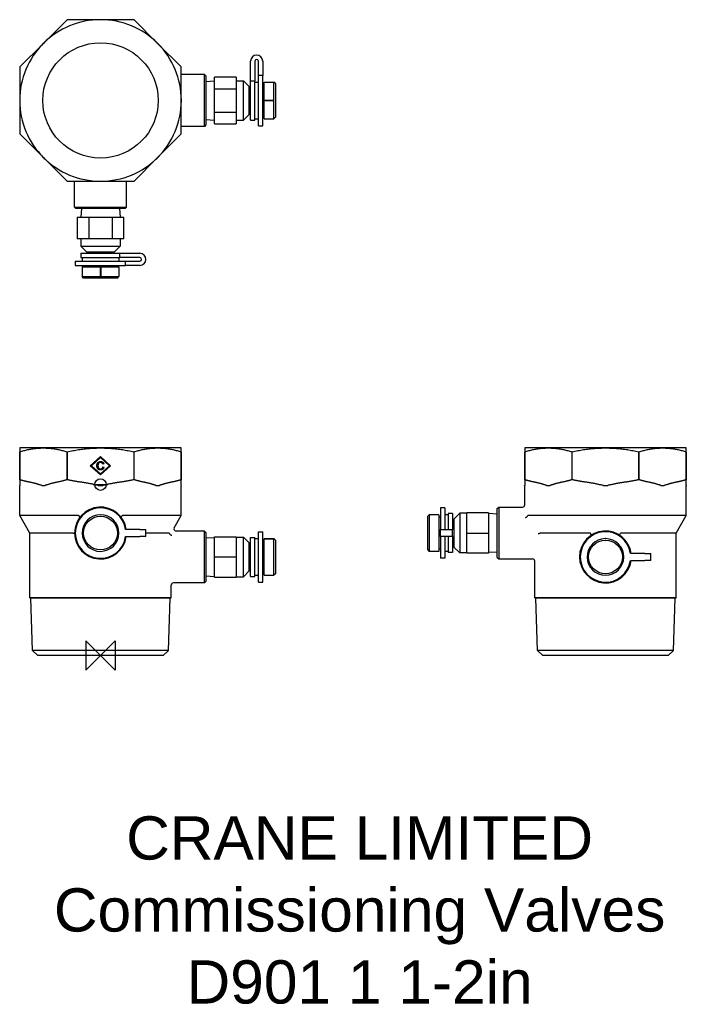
# Model space of a CAD drawing. Header units: millimetres. Extents: x 266 to 497, y -42 to 300.
import ezdxf
from ezdxf.enums import TextEntityAlignment as Align

# ---------------------------------------------------------------- set-up
doc = ezdxf.new("R2010")
doc.units = ezdxf.units.MM
for name, color, linetype in [('Detail', 2, 'Continuous'), ('ORIGIN', 6, 'Continuous'), ('TEXT', 7, 'Continuous')]:
    doc.layers.add(name, color=color, linetype=linetype)
doc.styles.add('fastrack', font='ARIAL.TTF')

msp = doc.modelspace()

# ---------------------------------------------------------------- linework, layer by layer
at = {"layer": 'Detail'}
for p, q in [((282.19, 299.48), (274, 291.29)), ((293.8, 299.5), (282.22, 299.5)), ((305.38, 299.5), (293.8, 299.5)), ((313.6, 291.29), (305.41, 299.48)), ((274, 291.29), (265.82, 283.11)), ((321.79, 283.11), (313.6, 291.29)), ((345.8, 278.18), (345.8, 285.12)), ((347.3, 285.12), (347.3, 278.18)), ((348.5, 280.16), (348.5, 285.12)), ((350, 285.12), (350, 280.16)), ((265.8, 283.07), (265.8, 271.5)), ((321.8, 271.5), (321.8, 283.07)), ((329.8, 280.5), (321.8, 280.5)), ((329.8, 262.5), (329.8, 280.5)), ((330.3, 280), (329.8, 280.5)), ((330.3, 280), (330.3, 263)), ((350, 280.16), (348.5, 280.16)), ((348.5, 262.75), (348.5, 280.16)), ((350, 262.75), (350, 280.16)), ((330.3, 278.09), (333.3, 278.28)), ((340.8, 279.58), (333.3, 279.58)), ((333.3, 275.54), (333.3, 279.58)), ((340.8, 279.58), (340.8, 275.54)), ((340.8, 278.35), (343.3, 278.35)), ((343.3, 264.65), (343.3, 278.35)), ((345.3, 276.35), (343.3, 278.35)), ((347.3, 278.18), (345.8, 278.18)), ((345.8, 264.7), (345.8, 278.18)), ((347.3, 264.7), (347.3, 278.18)), ((347.3, 277.85), (348.5, 277.85)), ((350, 277), (350.5, 277)), ((350.5, 271.54), (350.5, 277.85)), ((350.5, 277.85), (353.9, 277.85)), ((353.9, 271.54), (353.9, 277.85)), ((354.4, 277.35), (353.9, 277.85)), ((354.4, 277.35), (354.4, 265.65)), ((333.3, 275.54), (340.8, 275.54)), ((333.3, 267.45), (333.3, 275.54)), ((340.8, 275.54), (340.8, 267.45)), ((345.3, 266.65), (345.3, 276.35)), ((345.3, 275.2), (345.8, 275.2)), ((265.8, 271.5), (265.8, 259.92)), ((321.8, 259.92), (321.8, 271.5)), ((350.5, 271.54), (353.9, 271.54)), ((350.5, 271.44), (350.5, 271.54)), ((350.5, 265.15), (350.5, 271.44)), ((353.9, 271.44), (350.5, 271.44)), ((353.9, 265.15), (353.9, 271.44)), ((333.3, 267.45), (340.8, 267.45)), ((333.3, 263.41), (333.3, 267.45)), ((340.8, 267.45), (340.8, 263.41)), ((345.3, 266.65), (343.3, 264.65)), ((345.3, 267.8), (345.8, 267.8)), ((330.3, 263), (329.8, 262.5)), ((330.3, 264.9), (333.3, 264.71)), ((333.3, 263.41), (340.8, 263.41)), ((340.8, 264.65), (343.3, 264.65)), ((345.8, 264.7), (347.3, 264.7)), ((347.3, 265.15), (348.5, 265.15)), ((350, 266), (350.5, 266)), ((350.5, 265.15), (353.9, 265.15)), ((354.4, 265.65), (353.9, 265.15)), ((265.82, 259.88), (274, 251.7)), ((313.6, 251.7), (321.79, 259.88)), ((329.8, 262.5), (321.8, 262.5)), ((348.5, 262.75), (350, 262.75)), ((274, 251.7), (282.19, 243.51)), ((305.41, 243.51), (313.6, 251.7)), ((282.22, 243.5), (293.8, 243.5)), ((284.8, 234.5), (284.8, 243.5)), ((293.8, 243.5), (305.38, 243.5)), ((302.8, 234.5), (302.8, 243.5)), ((284.8, 234.5), (302.8, 234.5)), ((285.3, 234), (284.8, 234.5)), ((302.3, 234), (285.3, 234)), ((287.21, 234), (287.02, 231)), ((300.4, 234), (300.58, 231)), ((302.3, 234), (302.8, 234.5)), ((285.72, 231), (285.72, 223.5)), ((285.72, 231), (289.76, 231)), ((289.76, 231), (289.76, 223.5)), ((289.76, 231), (297.84, 231)), ((297.84, 231), (297.84, 223.5)), ((297.84, 231), (301.89, 231)), ((301.89, 223.5), (301.89, 231)), ((289.76, 223.5), (285.72, 223.5)), ((286.95, 223.5), (286.95, 221)), ((297.84, 223.5), (289.76, 223.5)), ((301.89, 223.5), (297.84, 223.5)), ((300.65, 223.5), (300.65, 221)), ((286.95, 221), (300.65, 221)), ((288.95, 219), (286.95, 221)), ((288.95, 219), (298.65, 219)), ((290.1, 219), (290.1, 218.5)), ((297.5, 219), (297.5, 218.5)), ((298.65, 219), (300.65, 221)), ((285.05, 215.8), (302.46, 215.8)), ((285.05, 215.8), (285.05, 214.3)), ((287, 218.5), (300.49, 218.5)), ((287, 218.5), (287, 217)), ((287, 217), (300.49, 217)), ((287.45, 217), (287.45, 215.8)), ((300.15, 217), (300.15, 215.8)), ((300.49, 218.5), (307.43, 218.5)), ((300.49, 217), (300.49, 218.5)), ((307.43, 217), (300.49, 217)), ((302.46, 214.3), (302.46, 215.8)), ((302.46, 215.8), (307.43, 215.8)), ((285.05, 214.3), (302.46, 214.3)), ((287.45, 213.8), (293.75, 213.8)), ((287.45, 213.8), (287.45, 210.4)), ((288.3, 214.3), (288.3, 213.8)), ((293.75, 213.8), (293.85, 213.8)), ((293.75, 210.4), (293.75, 213.8)), ((293.85, 213.8), (300.15, 213.8)), ((293.85, 213.8), (293.85, 210.4)), ((299.3, 214.3), (299.3, 213.8)), ((300.15, 213.8), (300.15, 210.4)), ((307.43, 214.3), (302.46, 214.3)), ((287.45, 210.4), (293.75, 210.4)), ((287.95, 209.9), (287.45, 210.4)), ((299.65, 209.9), (287.95, 209.9)), ((293.85, 210.4), (300.15, 210.4)), ((299.65, 209.9), (300.15, 210.4)), ((265.8, 151), (265.8, 149.67)), ((274, 151), (265.8, 151)), ((293.8, 151), (274, 151)), ((313.6, 151), (293.8, 151)), ((321.8, 151), (313.6, 151)), ((321.8, 149.67), (321.8, 151)), ((440.8, 151), (440.8, 149.67)), ((449, 151), (440.8, 151)), ((468.8, 151), (449, 151)), ((488.6, 151), (468.8, 151)), ((496.8, 151), (488.6, 151)), ((496.8, 149.67), (496.8, 151)), ((265.8, 149.67), (265.8, 140)), ((265.82, 149.67), (265.8, 149.67)), ((265.82, 140), (265.82, 149.67)), ((282.19, 149.67), (282.19, 140)), ((282.22, 149.67), (282.19, 149.67)), ((282.22, 140), (282.22, 149.67)), ((290.25, 144.83), (293.74, 147.98)), ((293.74, 147.64), (290.62, 144.83)), ((293.74, 147.98), (297.24, 144.83)), ((296.87, 144.83), (293.74, 147.64)), ((305.38, 149.67), (305.38, 140)), ((305.41, 149.67), (305.38, 149.67)), ((305.41, 140), (305.41, 149.67)), ((321.79, 149.67), (321.79, 140)), ((321.8, 149.67), (321.79, 149.67)), ((321.8, 140), (321.8, 149.67)), ((440.8, 149.67), (440.8, 140)), ((440.82, 149.67), (440.8, 149.67)), ((440.82, 140), (440.82, 149.67)), ((457.19, 149.67), (457.19, 140)), ((457.22, 149.67), (457.19, 149.67)), ((457.22, 140), (457.22, 149.67)), ((480.38, 149.67), (480.38, 140)), ((480.41, 149.67), (480.38, 149.67)), ((480.41, 140), (480.41, 149.67)), ((496.79, 149.67), (496.79, 140)), ((496.8, 149.67), (496.79, 149.67)), ((496.8, 140), (496.8, 149.67)), ((293.74, 141.68), (290.25, 144.83)), ((290.62, 144.83), (293.74, 142.02)), ((293.74, 142.02), (296.87, 144.83)), ((297.24, 144.83), (293.74, 141.68)), ((294.96, 145.47), (294.59, 145.38)), ((294.63, 144.41), (295.01, 144.32)), ((265.8, 140), (265.8, 139.1)), ((265.82, 140), (265.8, 140)), ((282.22, 140), (282.19, 140)), ((305.41, 140), (305.38, 140)), ((321.8, 140), (321.79, 140)), ((321.8, 139.1), (321.8, 140)), ((440.8, 140), (440.8, 139.1)), ((440.82, 140), (440.8, 140)), ((457.22, 140), (457.19, 140)), ((480.41, 140), (480.38, 140)), ((496.8, 140), (496.79, 140)), ((496.8, 139.1), (496.8, 140)), ((265.79, 138), (265.8, 138)), ((265.8, 139.1), (265.8, 138)), ((265.8, 127.56), (265.8, 137.8)), ((273.41, 138), (274.6, 138)), ((292.96, 138), (294.64, 138)), ((313.01, 138), (314.19, 138)), ((321.8, 138), (321.8, 139.1)), ((321.8, 138), (321.81, 138)), ((321.8, 127.56), (321.8, 137.8)), ((440.79, 138), (440.8, 138)), ((440.8, 139.1), (440.8, 138)), ((440.8, 131.25), (440.8, 137.8)), ((448.41, 138), (449.6, 138)), ((467.96, 138), (469.64, 138)), ((488.01, 138), (489.19, 138)), ((496.8, 138), (496.8, 139.1)), ((496.8, 138), (496.81, 138)), ((496.8, 127.56), (496.8, 137.8)), ((411.6, 130.25), (411.6, 122.75)), ((413.1, 130.25), (411.6, 130.25)), ((413.1, 130.25), (413.1, 122.75)), ((431.3, 130), (431.8, 130.5)), ((431.3, 113), (431.3, 130)), ((431.8, 130.5), (431.8, 112.5)), ((431.8, 130.5), (440.05, 130.5)), ((286.06, 127.56), (265.8, 127.56)), ((269.3, 121.49), (265.8, 127.56)), ((321.8, 127.56), (301.54, 127.56)), ((319.36, 123.32), (321.8, 127.56)), ((407.2, 127.35), (407.65, 127.8)), ((407.2, 115.65), (407.2, 127.35)), ((411.1, 127.84), (407.7, 127.84)), ((407.7, 127.84), (407.7, 115.15)), ((411.1, 127.84), (411.1, 115.15)), ((411.6, 127), (411.1, 127)), ((414.3, 127.85), (413.1, 127.85)), ((414.3, 128.3), (414.3, 122.75)), ((415.8, 128.3), (414.3, 128.3)), ((415.8, 128.3), (415.8, 122.75)), ((416.3, 126.35), (418.3, 128.35)), ((416.3, 126.35), (416.3, 116.65)), ((418.3, 128.35), (418.3, 114.65)), ((420.8, 128.35), (418.3, 128.35)), ((428.3, 128.5), (420.8, 128.5)), ((420.8, 121.49), (420.8, 128.5)), ((428.3, 128.5), (428.3, 121.49)), ((431.3, 128.09), (428.3, 128.28)), ((496.8, 127.56), (441.89, 127.56)), ((493.3, 121.49), (496.8, 127.56)), ((416.3, 125.2), (415.8, 125.2)), ((284.31, 121.49), (269.3, 121.49)), ((269.3, 99.07), (269.3, 121.49)), ((307.43, 122.75), (302.46, 122.75)), ((302.46, 120.25), (307.43, 120.25)), ((307.43, 122.75), (309.53, 122.75)), ((309.53, 120.25), (307.43, 120.25)), ((309.53, 120.25), (309.53, 122.75)), ((317.67, 121.49), (309.53, 121.49)), ((329.8, 122.2), (320.01, 122.2)), ((329.8, 104.2), (329.8, 122.2)), ((330.3, 121.7), (329.8, 122.2)), ((330.3, 121.7), (330.3, 104.7)), ((330.3, 119.79), (333.3, 119.98)), ((333.3, 120.2), (340.8, 120.2)), ((333.3, 113.2), (333.3, 120.2)), ((340.8, 120.2), (340.8, 113.2)), ((340.8, 120.05), (343.3, 120.05)), ((343.3, 106.35), (343.3, 120.05)), ((345.3, 118.05), (343.3, 120.05)), ((345.8, 106.4), (345.8, 120)), ((345.8, 120), (347.3, 120)), ((347.3, 106.4), (347.3, 120)), ((347.3, 119.55), (348.5, 119.55)), ((348.5, 104.45), (348.5, 121.95)), ((348.5, 121.95), (350, 121.95)), ((350, 104.45), (350, 121.95)), ((350.5, 106.85), (350.5, 119.54)), ((350.5, 119.54), (353.9, 119.54)), ((350.5, 119.54), (350.5, 119.54)), ((353.9, 119.54), (350.5, 119.54)), ((353.9, 106.85), (353.9, 119.54)), ((411.6, 120.25), (411.6, 122.75)), ((411.6, 122.75), (415.8, 122.75)), ((411.6, 120.25), (411.6, 112.75)), ((415.8, 120.25), (411.6, 120.25)), ((413.1, 120.25), (413.1, 112.75)), ((414.3, 120.25), (414.3, 114.7)), ((415.8, 120.25), (415.8, 122.75)), ((415.8, 120.25), (415.8, 114.7)), ((420.8, 114.5), (420.8, 121.49)), ((420.8, 121.49), (428.3, 121.49)), ((428.3, 121.49), (428.3, 114.5)), ((463.27, 121.49), (446.22, 121.49)), ((493.3, 121.49), (474.34, 121.49)), ((493.3, 99.07), (493.3, 121.49)), ((345.3, 108.35), (345.3, 118.05)), ((345.3, 116.9), (345.8, 116.9)), ((350, 118.7), (350.5, 118.7)), ((354.4, 119.05), (353.95, 119.5)), ((354.4, 119.05), (354.4, 107.35)), ((416.3, 117.8), (415.8, 117.8)), ((416.3, 116.65), (418.3, 114.65)), ((333.3, 113.2), (340.8, 113.2)), ((333.3, 106.2), (333.3, 113.2)), ((340.8, 113.2), (340.8, 106.2)), ((407.2, 115.65), (407.7, 115.15)), ((411.1, 115.15), (407.7, 115.15)), ((411.6, 116), (411.1, 116)), ((413.1, 112.75), (411.6, 112.75)), ((414.3, 115.15), (413.1, 115.15)), ((415.8, 114.7), (414.3, 114.7)), ((420.8, 114.65), (418.3, 114.65)), ((428.3, 114.5), (420.8, 114.5)), ((431.3, 114.9), (428.3, 114.71)), ((431.3, 113), (431.8, 112.5)), ((482.43, 114.45), (477.46, 114.45)), ((482.43, 114.45), (484.53, 114.45)), ((484.53, 111.95), (484.53, 114.45)), ((345.3, 109.5), (345.8, 109.5)), ((431.8, 112.5), (443.55, 112.5)), ((444.3, 99.07), (444.3, 111.75)), ((477.46, 111.95), (482.43, 111.95)), ((484.53, 111.95), (482.43, 111.95)), ((330.3, 106.6), (333.3, 106.41)), ((333.3, 106.2), (340.8, 106.2)), ((340.8, 106.35), (343.3, 106.35)), ((345.3, 108.35), (343.3, 106.35)), ((345.8, 106.4), (347.3, 106.4)), ((347.3, 106.85), (348.5, 106.85)), ((350, 107.7), (350.5, 107.7)), ((350.5, 106.85), (353.9, 106.85)), ((354.4, 107.35), (353.9, 106.85)), ((318.3, 99.07), (318.3, 103.45)), ((329.8, 104.2), (319.05, 104.2)), ((330.3, 104.7), (329.8, 104.2)), ((348.5, 104.45), (350, 104.45)), ((318.3, 99.07), (269.3, 99.07)), ((269.68, 98.88), (269.3, 99.07)), ((317.93, 98.88), (318.3, 99.07)), ((493.3, 99.07), (444.3, 99.07)), ((444.68, 98.88), (444.3, 99.07)), ((492.93, 98.88), (493.3, 99.07)), ((317.93, 98.88), (269.68, 98.88)), ((270.24, 80.8), (269.68, 98.88)), ((317.36, 80.8), (317.93, 98.88)), ((492.93, 98.88), (444.68, 98.88)), ((445.24, 80.8), (444.68, 98.88)), ((492.36, 80.8), (492.93, 98.88)), ((317.36, 80.8), (270.24, 80.8)), ((272.04, 79), (270.24, 80.8)), ((315.56, 79), (272.04, 79)), ((315.56, 79), (317.36, 80.8)), ((492.36, 80.8), (445.24, 80.8)), ((447.04, 79), (445.24, 80.8)), ((490.56, 79), (447.04, 79)), ((490.56, 79), (492.36, 80.8))]:
    msp.add_line(p, q, dxfattribs=at)
at = {"layer": 'Detail', "flags": 128}
for points in [[(353.9, 271.54), (353.91, 271.54), (353.91, 271.54), (353.92, 271.54), (353.92, 271.53), (353.93, 271.53), (353.93, 271.53), (353.94, 271.52), (353.94, 271.52), (353.95, 271.51), (353.95, 271.5), (353.95, 271.5), (353.95, 271.49), (353.95, 271.48), (353.95, 271.47), (353.95, 271.47), (353.94, 271.46), (353.94, 271.45), (353.93, 271.45), (353.93, 271.45), (353.92, 271.44), (353.92, 271.44), (353.91, 271.44), (353.91, 271.44), (353.9, 271.44)], [(293.85, 210.4), (293.84, 210.39), (293.84, 210.38), (293.84, 210.38), (293.84, 210.37), (293.84, 210.37), (293.83, 210.36), (293.83, 210.36), (293.82, 210.35), (293.82, 210.35), (293.81, 210.35), (293.8, 210.35), (293.8, 210.35), (293.79, 210.35), (293.78, 210.35), (293.77, 210.35), (293.77, 210.35), (293.76, 210.36), (293.76, 210.36), (293.75, 210.37), (293.75, 210.37), (293.75, 210.38), (293.75, 210.38), (293.75, 210.39), (293.75, 210.4)], [(265.82, 149.67), (266.18, 149.78), (266.53, 149.88), (266.89, 149.98), (267.24, 150.08), (267.59, 150.17), (267.94, 150.25), (268.29, 150.33), (268.63, 150.41), (268.97, 150.48), (269.31, 150.55), (269.65, 150.61), (269.99, 150.67), (270.33, 150.72), (270.66, 150.77), (271, 150.81), (271.33, 150.85), (271.67, 150.88), (272, 150.91), (272.34, 150.94), (272.67, 150.96), (273, 150.97), (273.34, 150.99), (273.67, 150.99), (274, 151)], [(274, 151), (274.34, 150.99), (274.67, 150.99), (275, 150.97), (275.34, 150.96), (275.67, 150.94), (276, 150.91), (276.34, 150.88), (276.67, 150.85), (277.01, 150.81), (277.34, 150.77), (277.68, 150.72), (278.02, 150.67), (278.35, 150.61), (278.69, 150.55), (279.03, 150.48), (279.38, 150.41), (279.72, 150.33), (280.07, 150.25), (280.42, 150.17), (280.77, 150.08), (281.12, 149.98), (281.47, 149.88), (281.83, 149.78), (282.19, 149.67)], [(282.22, 149.67), (282.73, 149.78), (283.24, 149.88), (283.74, 149.98), (284.24, 150.08), (284.73, 150.17), (285.23, 150.25), (285.72, 150.33), (286.2, 150.41), (286.69, 150.48), (287.17, 150.55), (287.65, 150.61), (288.13, 150.67), (288.6, 150.72), (289.08, 150.77), (289.55, 150.81), (290.03, 150.85), (290.5, 150.88), (290.97, 150.91), (291.44, 150.94), (291.91, 150.96), (292.39, 150.97), (292.86, 150.99), (293.33, 150.99), (293.8, 151)], [(293.8, 151), (294.27, 150.99), (294.75, 150.99), (295.22, 150.97), (295.69, 150.96), (296.16, 150.94), (296.63, 150.91), (297.1, 150.88), (297.58, 150.85), (298.05, 150.81), (298.52, 150.77), (299, 150.72), (299.48, 150.67), (299.96, 150.61), (300.44, 150.55), (300.92, 150.48), (301.4, 150.41), (301.89, 150.33), (302.38, 150.25), (302.87, 150.17), (303.37, 150.08), (303.86, 149.98), (304.37, 149.88), (304.87, 149.78), (305.38, 149.67)], [(305.41, 149.67), (305.77, 149.78), (306.13, 149.88), (306.49, 149.98), (306.84, 150.08), (307.19, 150.17), (307.54, 150.25), (307.88, 150.33), (308.23, 150.41), (308.57, 150.48), (308.91, 150.55), (309.25, 150.61), (309.59, 150.67), (309.93, 150.72), (310.26, 150.77), (310.6, 150.81), (310.93, 150.85), (311.27, 150.88), (311.6, 150.91), (311.93, 150.94), (312.27, 150.96), (312.6, 150.97), (312.93, 150.99), (313.27, 150.99), (313.6, 151)], [(313.6, 151), (313.94, 150.99), (314.27, 150.99), (314.6, 150.97), (314.94, 150.96), (315.27, 150.94), (315.6, 150.91), (315.94, 150.88), (316.27, 150.85), (316.6, 150.81), (316.94, 150.77), (317.28, 150.72), (317.61, 150.67), (317.95, 150.61), (318.29, 150.55), (318.63, 150.48), (318.98, 150.41), (319.32, 150.33), (319.67, 150.25), (320.01, 150.17), (320.36, 150.08), (320.72, 149.98), (321.07, 149.88), (321.43, 149.78), (321.79, 149.67)], [(440.82, 149.67), (441.18, 149.78), (441.53, 149.88), (441.89, 149.98), (442.24, 150.08), (442.59, 150.17), (442.94, 150.25), (443.29, 150.33), (443.63, 150.41), (443.97, 150.48), (444.31, 150.55), (444.65, 150.61), (444.99, 150.67), (445.33, 150.72), (445.66, 150.77), (446, 150.81), (446.33, 150.85), (446.67, 150.88), (447, 150.91), (447.34, 150.94), (447.67, 150.96), (448, 150.97), (448.34, 150.99), (448.67, 150.99), (449, 151)], [(449, 151), (449.34, 150.99), (449.67, 150.99), (450, 150.97), (450.34, 150.96), (450.67, 150.94), (451, 150.91), (451.34, 150.88), (451.67, 150.85), (452.01, 150.81), (452.34, 150.77), (452.68, 150.72), (453.02, 150.67), (453.35, 150.61), (453.69, 150.55), (454.03, 150.48), (454.38, 150.41), (454.72, 150.33), (455.07, 150.25), (455.42, 150.17), (455.77, 150.08), (456.12, 149.98), (456.47, 149.88), (456.83, 149.78), (457.19, 149.67)], [(457.22, 149.67), (457.73, 149.78), (458.24, 149.88), (458.74, 149.98), (459.24, 150.08), (459.73, 150.17), (460.23, 150.25), (460.72, 150.33), (461.2, 150.41), (461.69, 150.48), (462.17, 150.55), (462.65, 150.61), (463.13, 150.67), (463.6, 150.72), (464.08, 150.77), (464.55, 150.81), (465.03, 150.85), (465.5, 150.88), (465.97, 150.91), (466.44, 150.94), (466.91, 150.96), (467.39, 150.97), (467.86, 150.99), (468.33, 150.99), (468.8, 151)], [(468.8, 151), (469.27, 150.99), (469.75, 150.99), (470.22, 150.97), (470.69, 150.96), (471.16, 150.94), (471.63, 150.91), (472.1, 150.88), (472.58, 150.85), (473.05, 150.81), (473.52, 150.77), (474, 150.72), (474.48, 150.67), (474.96, 150.61), (475.44, 150.55), (475.92, 150.48), (476.4, 150.41), (476.89, 150.33), (477.38, 150.25), (477.87, 150.17), (478.37, 150.08), (478.86, 149.98), (479.37, 149.88), (479.87, 149.78), (480.38, 149.67)], [(480.41, 149.67), (480.77, 149.78), (481.13, 149.88), (481.49, 149.98), (481.84, 150.08), (482.19, 150.17), (482.54, 150.25), (482.88, 150.33), (483.23, 150.41), (483.57, 150.48), (483.91, 150.55), (484.25, 150.61), (484.59, 150.67), (484.93, 150.72), (485.26, 150.77), (485.6, 150.81), (485.93, 150.85), (486.27, 150.88), (486.6, 150.91), (486.93, 150.94), (487.27, 150.96), (487.6, 150.97), (487.93, 150.99), (488.27, 150.99), (488.6, 151)], [(488.6, 151), (488.94, 150.99), (489.27, 150.99), (489.6, 150.97), (489.94, 150.96), (490.27, 150.94), (490.6, 150.91), (490.94, 150.88), (491.27, 150.85), (491.6, 150.81), (491.94, 150.77), (492.28, 150.72), (492.61, 150.67), (492.95, 150.61), (493.29, 150.55), (493.63, 150.48), (493.98, 150.41), (494.32, 150.33), (494.67, 150.25), (495.01, 150.17), (495.36, 150.08), (495.72, 149.98), (496.07, 149.88), (496.43, 149.78), (496.79, 149.67)], [(292.52, 144.85), (292.52, 144.96), (292.53, 145.06), (292.54, 145.17), (292.56, 145.26), (292.59, 145.36), (292.61, 145.45), (292.65, 145.54), (292.69, 145.62), (292.73, 145.7), (292.78, 145.77), (292.83, 145.84), (292.89, 145.91), (292.95, 145.97), (293.02, 146.02), (293.09, 146.07), (293.17, 146.12), (293.24, 146.16), (293.32, 146.19), (293.41, 146.22), (293.49, 146.24), (293.58, 146.26), (293.67, 146.28), (293.76, 146.28), (293.85, 146.29)], [(293.84, 143.38), (293.73, 143.38), (293.63, 143.39), (293.53, 143.4), (293.43, 143.42), (293.34, 143.45), (293.26, 143.48), (293.18, 143.52), (293.1, 143.56), (293.03, 143.61), (292.97, 143.67), (292.91, 143.72), (292.85, 143.79), (292.8, 143.86), (292.75, 143.93), (292.71, 144.01), (292.67, 144.1), (292.63, 144.19), (292.6, 144.28), (292.58, 144.37), (292.56, 144.46), (292.54, 144.56), (292.53, 144.65), (292.52, 144.75), (292.52, 144.85)], [(293.84, 145.97), (293.76, 145.96), (293.69, 145.96), (293.61, 145.94), (293.54, 145.93), (293.48, 145.91), (293.41, 145.88), (293.35, 145.85), (293.3, 145.81), (293.25, 145.77), (293.2, 145.73), (293.15, 145.68), (293.11, 145.63), (293.08, 145.58), (293.04, 145.52), (293.02, 145.46), (292.99, 145.39), (292.97, 145.33), (292.95, 145.26), (292.94, 145.2), (292.93, 145.13), (292.92, 145.06), (292.91, 144.99), (292.9, 144.92), (292.9, 144.85)], [(292.9, 144.85), (292.91, 144.77), (292.91, 144.68), (292.92, 144.6), (292.93, 144.52), (292.94, 144.44), (292.96, 144.37), (292.98, 144.3), (293.01, 144.23), (293.04, 144.16), (293.07, 144.1), (293.1, 144.05), (293.14, 143.99), (293.18, 143.95), (293.23, 143.9), (293.28, 143.86), (293.33, 143.83), (293.39, 143.8), (293.45, 143.77), (293.5, 143.75), (293.56, 143.73), (293.62, 143.71), (293.68, 143.7), (293.75, 143.7), (293.81, 143.7)], [(293.81, 143.7), (293.86, 143.7), (293.91, 143.7), (293.96, 143.71), (294.01, 143.72), (294.05, 143.73), (294.1, 143.74), (294.14, 143.76), (294.18, 143.78), (294.23, 143.8), (294.26, 143.82), (294.3, 143.85), (294.34, 143.88), (294.37, 143.91), (294.41, 143.94), (294.44, 143.98), (294.47, 144.02), (294.5, 144.06), (294.52, 144.1), (294.54, 144.15), (294.57, 144.19), (294.59, 144.25), (294.6, 144.3), (294.62, 144.35), (294.63, 144.41)], [(294.59, 145.38), (294.58, 145.43), (294.56, 145.48), (294.54, 145.52), (294.52, 145.56), (294.5, 145.61), (294.47, 145.64), (294.45, 145.68), (294.42, 145.71), (294.4, 145.75), (294.37, 145.77), (294.34, 145.8), (294.31, 145.83), (294.28, 145.85), (294.24, 145.87), (294.21, 145.89), (294.17, 145.9), (294.14, 145.92), (294.1, 145.93), (294.06, 145.94), (294.02, 145.95), (293.98, 145.96), (293.93, 145.96), (293.89, 145.97), (293.84, 145.97)], [(295.01, 144.32), (294.99, 144.24), (294.96, 144.17), (294.94, 144.1), (294.91, 144.04), (294.88, 143.97), (294.84, 143.91), (294.81, 143.86), (294.77, 143.8), (294.73, 143.75), (294.68, 143.7), (294.63, 143.66), (294.59, 143.62), (294.53, 143.58), (294.48, 143.54), (294.43, 143.51), (294.37, 143.48), (294.31, 143.46), (294.25, 143.44), (294.19, 143.42), (294.12, 143.4), (294.05, 143.39), (293.99, 143.38), (293.91, 143.38), (293.84, 143.38)], [(293.85, 146.29), (293.92, 146.28), (293.99, 146.28), (294.05, 146.27), (294.12, 146.26), (294.18, 146.25), (294.24, 146.23), (294.3, 146.21), (294.35, 146.19), (294.41, 146.16), (294.46, 146.14), (294.51, 146.1), (294.56, 146.07), (294.61, 146.03), (294.65, 145.99), (294.69, 145.95), (294.73, 145.91), (294.77, 145.86), (294.8, 145.81), (294.83, 145.76), (294.86, 145.71), (294.89, 145.65), (294.92, 145.59), (294.94, 145.53), (294.96, 145.47)], [(269.39, 139.1), (269.24, 139.13), (269.1, 139.16), (268.95, 139.18), (268.81, 139.21), (268.66, 139.25), (268.51, 139.28), (268.37, 139.31), (268.22, 139.34), (268.07, 139.38), (267.92, 139.41), (267.77, 139.45), (267.63, 139.49), (267.48, 139.52), (267.33, 139.56), (267.18, 139.6), (267.03, 139.64), (266.88, 139.68), (266.73, 139.72), (266.58, 139.77), (266.43, 139.81), (266.27, 139.86), (266.12, 139.9), (265.97, 139.95), (265.82, 140)], [(282.19, 140), (282.04, 139.95), (281.89, 139.9), (281.73, 139.86), (281.58, 139.81), (281.43, 139.77), (281.28, 139.72), (281.13, 139.68), (280.98, 139.64), (280.83, 139.6), (280.68, 139.56), (280.53, 139.52), (280.38, 139.49), (280.23, 139.45), (280.08, 139.41), (279.94, 139.38), (279.79, 139.34), (279.64, 139.31), (279.49, 139.28), (279.35, 139.25), (279.2, 139.21), (279.05, 139.18), (278.91, 139.16), (278.76, 139.13), (278.62, 139.1)], [(287.28, 139.1), (287.07, 139.13), (286.87, 139.16), (286.66, 139.18), (286.45, 139.21), (286.25, 139.25), (286.04, 139.28), (285.83, 139.31), (285.62, 139.34), (285.41, 139.38), (285.2, 139.41), (284.99, 139.45), (284.78, 139.49), (284.57, 139.52), (284.36, 139.56), (284.15, 139.6), (283.94, 139.64), (283.73, 139.68), (283.51, 139.72), (283.3, 139.77), (283.09, 139.81), (282.87, 139.86), (282.66, 139.9), (282.44, 139.95), (282.22, 140)], [(305.38, 140), (305.17, 139.95), (304.95, 139.9), (304.73, 139.86), (304.52, 139.81), (304.3, 139.77), (304.09, 139.72), (303.88, 139.68), (303.67, 139.64), (303.45, 139.6), (303.24, 139.56), (303.03, 139.52), (302.82, 139.49), (302.61, 139.45), (302.4, 139.41), (302.19, 139.38), (301.98, 139.34), (301.77, 139.31), (301.57, 139.28), (301.36, 139.25), (301.15, 139.21), (300.95, 139.18), (300.74, 139.16), (300.53, 139.13), (300.33, 139.1)], [(308.99, 139.1), (308.84, 139.13), (308.7, 139.16), (308.55, 139.18), (308.4, 139.21), (308.26, 139.25), (308.11, 139.28), (307.96, 139.31), (307.82, 139.34), (307.67, 139.38), (307.52, 139.41), (307.37, 139.45), (307.22, 139.49), (307.08, 139.52), (306.93, 139.56), (306.78, 139.6), (306.63, 139.64), (306.48, 139.68), (306.33, 139.72), (306.17, 139.77), (306.02, 139.81), (305.87, 139.86), (305.72, 139.9), (305.57, 139.95), (305.41, 140)], [(321.79, 140), (321.64, 139.95), (321.48, 139.9), (321.33, 139.86), (321.18, 139.81), (321.03, 139.77), (320.88, 139.72), (320.73, 139.68), (320.58, 139.64), (320.43, 139.6), (320.28, 139.56), (320.13, 139.52), (319.98, 139.49), (319.83, 139.45), (319.68, 139.41), (319.53, 139.38), (319.39, 139.34), (319.24, 139.31), (319.09, 139.28), (318.94, 139.25), (318.8, 139.21), (318.65, 139.18), (318.51, 139.16), (318.36, 139.13), (318.21, 139.1)], [(444.39, 139.1), (444.24, 139.13), (444.1, 139.16), (443.95, 139.18), (443.81, 139.21), (443.66, 139.25), (443.51, 139.28), (443.37, 139.31), (443.22, 139.34), (443.07, 139.38), (442.92, 139.41), (442.77, 139.45), (442.63, 139.49), (442.48, 139.52), (442.33, 139.56), (442.18, 139.6), (442.03, 139.64), (441.88, 139.68), (441.73, 139.72), (441.58, 139.77), (441.43, 139.81), (441.27, 139.86), (441.12, 139.9), (440.97, 139.95), (440.82, 140)], [(457.19, 140), (457.04, 139.95), (456.89, 139.9), (456.73, 139.86), (456.58, 139.81), (456.43, 139.77), (456.28, 139.72), (456.13, 139.68), (455.98, 139.64), (455.83, 139.6), (455.68, 139.56), (455.53, 139.52), (455.38, 139.49), (455.23, 139.45), (455.08, 139.41), (454.94, 139.38), (454.79, 139.34), (454.64, 139.31), (454.49, 139.28), (454.35, 139.25), (454.2, 139.21), (454.05, 139.18), (453.91, 139.16), (453.76, 139.13), (453.62, 139.1)], [(462.28, 139.1), (462.07, 139.13), (461.87, 139.16), (461.66, 139.18), (461.45, 139.21), (461.25, 139.25), (461.04, 139.28), (460.83, 139.31), (460.62, 139.34), (460.41, 139.38), (460.2, 139.41), (459.99, 139.45), (459.78, 139.49), (459.57, 139.52), (459.36, 139.56), (459.15, 139.6), (458.94, 139.64), (458.73, 139.68), (458.51, 139.72), (458.3, 139.77), (458.09, 139.81), (457.87, 139.86), (457.66, 139.9), (457.44, 139.95), (457.22, 140)], [(480.38, 140), (480.17, 139.95), (479.95, 139.9), (479.73, 139.86), (479.52, 139.81), (479.3, 139.77), (479.09, 139.72), (478.88, 139.68), (478.67, 139.64), (478.45, 139.6), (478.24, 139.56), (478.03, 139.52), (477.82, 139.49), (477.61, 139.45), (477.4, 139.41), (477.19, 139.38), (476.98, 139.34), (476.77, 139.31), (476.57, 139.28), (476.36, 139.25), (476.15, 139.21), (475.95, 139.18), (475.74, 139.16), (475.53, 139.13), (475.33, 139.1)], [(483.99, 139.1), (483.84, 139.13), (483.7, 139.16), (483.55, 139.18), (483.4, 139.21), (483.26, 139.25), (483.11, 139.28), (482.96, 139.31), (482.82, 139.34), (482.67, 139.38), (482.52, 139.41), (482.37, 139.45), (482.22, 139.49), (482.08, 139.52), (481.93, 139.56), (481.78, 139.6), (481.63, 139.64), (481.48, 139.68), (481.33, 139.72), (481.17, 139.77), (481.02, 139.81), (480.87, 139.86), (480.72, 139.9), (480.57, 139.95), (480.41, 140)], [(496.79, 140), (496.64, 139.95), (496.48, 139.9), (496.33, 139.86), (496.18, 139.81), (496.03, 139.77), (495.88, 139.72), (495.73, 139.68), (495.58, 139.64), (495.43, 139.6), (495.28, 139.56), (495.13, 139.52), (494.98, 139.49), (494.83, 139.45), (494.68, 139.41), (494.53, 139.38), (494.39, 139.34), (494.24, 139.31), (494.09, 139.28), (493.94, 139.25), (493.8, 139.21), (493.65, 139.18), (493.51, 139.16), (493.36, 139.13), (493.21, 139.1)], [(273.41, 138), (273.24, 138.05), (273.08, 138.1), (272.91, 138.16), (272.74, 138.21), (272.57, 138.26), (272.4, 138.32), (272.22, 138.37), (272.05, 138.42), (271.88, 138.47), (271.71, 138.53), (271.54, 138.58), (271.37, 138.62), (271.2, 138.67), (271.04, 138.72), (270.87, 138.76), (270.71, 138.8), (270.55, 138.84), (270.39, 138.88), (270.23, 138.92), (270.07, 138.96), (269.9, 139), (269.73, 139.03), (269.56, 139.07), (269.39, 139.1)], [(278.62, 139.1), (278.44, 139.07), (278.27, 139.03), (278.1, 139), (277.94, 138.96), (277.77, 138.92), (277.61, 138.88), (277.46, 138.84), (277.3, 138.8), (277.13, 138.76), (276.97, 138.72), (276.8, 138.67), (276.63, 138.62), (276.47, 138.58), (276.3, 138.53), (276.12, 138.47), (275.95, 138.42), (275.78, 138.37), (275.61, 138.32), (275.44, 138.26), (275.27, 138.21), (275.1, 138.16), (274.93, 138.1), (274.76, 138.05), (274.6, 138)], [(292.96, 138), (292.74, 138.05), (292.51, 138.1), (292.28, 138.15), (292.05, 138.2), (291.82, 138.26), (291.58, 138.31), (291.35, 138.36), (291.11, 138.41), (290.88, 138.46), (290.64, 138.51), (290.4, 138.56), (290.16, 138.61), (289.92, 138.66), (289.68, 138.7), (289.44, 138.75), (289.2, 138.79), (288.96, 138.84), (288.72, 138.88), (288.48, 138.92), (288.24, 138.96), (288, 139), (287.76, 139.03), (287.52, 139.07), (287.28, 139.1)], [(300.33, 139.1), (300.09, 139.07), (299.85, 139.03), (299.61, 139), (299.37, 138.96), (299.13, 138.92), (298.89, 138.88), (298.65, 138.84), (298.4, 138.79), (298.16, 138.75), (297.92, 138.7), (297.68, 138.66), (297.44, 138.61), (297.21, 138.56), (296.97, 138.51), (296.73, 138.46), (296.49, 138.41), (296.26, 138.36), (296.02, 138.31), (295.79, 138.26), (295.56, 138.2), (295.33, 138.15), (295.1, 138.1), (294.87, 138.05), (294.64, 138)], [(313.01, 138), (312.84, 138.05), (312.67, 138.1), (312.51, 138.16), (312.34, 138.21), (312.17, 138.26), (311.99, 138.32), (311.82, 138.37), (311.65, 138.42), (311.48, 138.47), (311.31, 138.53), (311.14, 138.58), (310.97, 138.62), (310.8, 138.67), (310.64, 138.72), (310.47, 138.76), (310.31, 138.8), (310.15, 138.84), (309.99, 138.88), (309.83, 138.92), (309.67, 138.96), (309.5, 139), (309.33, 139.03), (309.16, 139.07), (308.99, 139.1)], [(318.21, 139.1), (318.04, 139.07), (317.87, 139.03), (317.7, 139), (317.54, 138.96), (317.37, 138.92), (317.21, 138.88), (317.05, 138.84), (316.89, 138.8), (316.73, 138.76), (316.57, 138.72), (316.4, 138.67), (316.23, 138.62), (316.06, 138.58), (315.89, 138.53), (315.72, 138.47), (315.55, 138.42), (315.38, 138.37), (315.21, 138.32), (315.04, 138.26), (314.87, 138.21), (314.7, 138.16), (314.53, 138.1), (314.36, 138.05), (314.19, 138)], [(448.41, 138), (448.24, 138.05), (448.08, 138.1), (447.91, 138.16), (447.74, 138.21), (447.57, 138.26), (447.4, 138.32), (447.22, 138.37), (447.05, 138.42), (446.88, 138.47), (446.71, 138.53), (446.54, 138.58), (446.37, 138.62), (446.2, 138.67), (446.04, 138.72), (445.87, 138.76), (445.71, 138.8), (445.55, 138.84), (445.39, 138.88), (445.23, 138.92), (445.07, 138.96), (444.9, 139), (444.73, 139.03), (444.56, 139.07), (444.39, 139.1)], [(453.62, 139.1), (453.44, 139.07), (453.27, 139.03), (453.1, 139), (452.94, 138.96), (452.77, 138.92), (452.61, 138.88), (452.46, 138.84), (452.3, 138.8), (452.13, 138.76), (451.97, 138.72), (451.8, 138.67), (451.63, 138.62), (451.47, 138.58), (451.3, 138.53), (451.12, 138.47), (450.95, 138.42), (450.78, 138.37), (450.61, 138.32), (450.44, 138.26), (450.27, 138.21), (450.1, 138.16), (449.93, 138.1), (449.76, 138.05), (449.6, 138)], [(467.96, 138), (467.73, 138.05), (467.49, 138.1), (467.25, 138.16), (467.01, 138.21), (466.77, 138.26), (466.53, 138.32), (466.29, 138.37), (466.04, 138.42), (465.8, 138.47), (465.56, 138.53), (465.32, 138.58), (465.08, 138.62), (464.84, 138.67), (464.61, 138.72), (464.38, 138.76), (464.15, 138.8), (463.92, 138.84), (463.7, 138.88), (463.47, 138.92), (463.24, 138.96), (463, 139), (462.76, 139.03), (462.52, 139.07), (462.28, 139.1)], [(475.33, 139.1), (475.08, 139.07), (474.84, 139.03), (474.6, 139), (474.37, 138.96), (474.14, 138.92), (473.91, 138.88), (473.68, 138.84), (473.46, 138.8), (473.23, 138.76), (473, 138.72), (472.76, 138.67), (472.52, 138.62), (472.28, 138.58), (472.04, 138.53), (471.8, 138.47), (471.56, 138.42), (471.32, 138.37), (471.07, 138.32), (470.83, 138.26), (470.59, 138.21), (470.35, 138.16), (470.11, 138.1), (469.88, 138.05), (469.64, 138)], [(488.01, 138), (487.84, 138.05), (487.67, 138.1), (487.51, 138.16), (487.34, 138.21), (487.17, 138.26), (486.99, 138.32), (486.82, 138.37), (486.65, 138.42), (486.48, 138.47), (486.31, 138.53), (486.14, 138.58), (485.97, 138.62), (485.8, 138.67), (485.64, 138.72), (485.47, 138.76), (485.31, 138.8), (485.15, 138.84), (484.99, 138.88), (484.83, 138.92), (484.67, 138.96), (484.5, 139), (484.33, 139.03), (484.16, 139.07), (483.99, 139.1)], [(493.21, 139.1), (493.04, 139.07), (492.87, 139.03), (492.7, 139), (492.54, 138.96), (492.37, 138.92), (492.21, 138.88), (492.05, 138.84), (491.89, 138.8), (491.73, 138.76), (491.57, 138.72), (491.4, 138.67), (491.23, 138.62), (491.06, 138.58), (490.89, 138.53), (490.72, 138.47), (490.55, 138.42), (490.38, 138.37), (490.21, 138.32), (490.04, 138.26), (489.87, 138.21), (489.7, 138.16), (489.53, 138.1), (489.36, 138.05), (489.19, 138)], [(286.3, 127.48), (286.3, 127.48), (286.29, 127.49), (286.28, 127.5), (286.27, 127.5), (286.26, 127.51), (286.25, 127.51), (286.24, 127.52), (286.23, 127.52), (286.22, 127.53), (286.21, 127.53), (286.2, 127.54), (286.19, 127.54), (286.18, 127.54), (286.17, 127.55), (286.16, 127.55), (286.15, 127.55), (286.14, 127.55), (286.13, 127.55), (286.12, 127.55), (286.11, 127.56), (286.09, 127.56), (286.08, 127.56), (286.07, 127.56), (286.06, 127.56)], [(286.61, 126.91), (286.62, 126.92), (286.62, 126.93), (286.63, 126.95), (286.63, 126.97), (286.63, 126.98), (286.63, 127), (286.63, 127.02), (286.62, 127.05), (286.62, 127.07), (286.61, 127.09), (286.6, 127.12), (286.58, 127.14), (286.57, 127.17), (286.55, 127.19), (286.53, 127.22), (286.51, 127.25), (286.49, 127.28), (286.47, 127.31), (286.45, 127.33), (286.42, 127.36), (286.39, 127.39), (286.36, 127.42), (286.33, 127.45), (286.3, 127.48)], [(293.85, 127.84), (293.84, 127.84), (293.84, 127.83), (293.84, 127.83), (293.84, 127.82), (293.84, 127.82), (293.83, 127.81), (293.83, 127.81), (293.82, 127.8), (293.82, 127.8), (293.81, 127.8), (293.8, 127.8), (293.8, 127.8), (293.79, 127.8), (293.78, 127.8), (293.77, 127.8), (293.77, 127.8), (293.76, 127.81), (293.76, 127.81), (293.75, 127.82), (293.75, 127.82), (293.75, 127.83), (293.75, 127.83), (293.75, 127.84), (293.75, 127.84)], [(300.99, 126.91), (300.99, 126.92), (300.98, 126.93), (300.97, 126.95), (300.97, 126.97), (300.97, 126.98), (300.97, 127), (300.98, 127.02), (300.98, 127.05), (300.99, 127.07), (301, 127.09), (301.01, 127.12), (301.02, 127.14), (301.04, 127.17), (301.05, 127.19), (301.07, 127.22), (301.09, 127.25), (301.11, 127.28), (301.13, 127.31), (301.16, 127.33), (301.18, 127.36), (301.21, 127.39), (301.24, 127.42), (301.27, 127.45), (301.3, 127.48)], [(301.54, 127.56), (301.53, 127.56), (301.52, 127.56), (301.51, 127.56), (301.5, 127.56), (301.49, 127.55), (301.48, 127.55), (301.47, 127.55), (301.46, 127.55), (301.45, 127.55), (301.43, 127.55), (301.42, 127.54), (301.41, 127.54), (301.4, 127.54), (301.39, 127.53), (301.38, 127.53), (301.37, 127.52), (301.36, 127.52), (301.35, 127.51), (301.34, 127.51), (301.34, 127.5), (301.33, 127.5), (301.32, 127.49), (301.31, 127.48), (301.3, 127.48)], [(407.7, 127.84), (407.7, 127.84), (407.7, 127.84), (407.69, 127.84), (407.69, 127.83), (407.69, 127.83), (407.69, 127.83), (407.68, 127.83), (407.68, 127.82), (407.68, 127.82), (407.68, 127.82), (407.67, 127.82), (407.67, 127.81), (407.67, 127.81), (407.67, 127.81), (407.67, 127.81), (407.66, 127.81), (407.66, 127.8), (407.66, 127.8), (407.66, 127.8), (407.66, 127.8), (407.66, 127.8), (407.65, 127.8), (407.65, 127.8), (407.65, 127.8)], [(441.13, 126.91), (441.17, 126.92), (441.21, 126.93), (441.25, 126.95), (441.29, 126.97), (441.33, 126.98), (441.36, 127), (441.4, 127.02), (441.44, 127.05), (441.47, 127.07), (441.51, 127.09), (441.54, 127.12), (441.57, 127.14), (441.6, 127.17), (441.63, 127.19), (441.66, 127.22), (441.69, 127.25), (441.71, 127.28), (441.73, 127.31), (441.75, 127.33), (441.77, 127.36), (441.79, 127.39), (441.8, 127.42), (441.82, 127.45), (441.83, 127.48)], [(441.89, 127.56), (441.89, 127.56), (441.89, 127.56), (441.88, 127.56), (441.88, 127.56), (441.88, 127.55), (441.87, 127.55), (441.87, 127.55), (441.87, 127.55), (441.87, 127.55), (441.86, 127.55), (441.86, 127.54), (441.86, 127.54), (441.85, 127.54), (441.85, 127.53), (441.85, 127.53), (441.85, 127.52), (441.84, 127.52), (441.84, 127.51), (441.84, 127.51), (441.83, 127.5), (441.83, 127.5), (441.83, 127.49), (441.83, 127.48), (441.83, 127.48)], [(284.34, 121.49), (284.34, 121.49), (284.34, 121.49), (284.34, 121.49), (284.34, 121.49), (284.34, 121.49), (284.33, 121.49), (284.33, 121.49), (284.33, 121.49), (284.33, 121.49), (284.33, 121.49), (284.33, 121.49), (284.33, 121.49), (284.33, 121.49), (284.32, 121.49), (284.32, 121.49), (284.32, 121.49), (284.32, 121.49), (284.32, 121.49), (284.32, 121.49), (284.32, 121.49), (284.31, 121.49), (284.31, 121.49), (284.31, 121.49), (284.31, 121.49)], [(284.34, 121.49), (284.38, 121.49), (284.41, 121.49), (284.44, 121.48), (284.47, 121.48), (284.5, 121.47), (284.53, 121.46), (284.56, 121.46), (284.59, 121.45), (284.61, 121.44), (284.64, 121.44), (284.66, 121.43), (284.68, 121.42), (284.7, 121.41), (284.72, 121.41), (284.73, 121.4), (284.75, 121.39), (284.76, 121.38), (284.77, 121.37), (284.78, 121.36), (284.79, 121.35), (284.8, 121.34), (284.8, 121.33), (284.8, 121.32), (284.8, 121.31)], [(317.75, 121.36), (317.75, 121.37), (317.74, 121.38), (317.74, 121.39), (317.74, 121.41), (317.74, 121.42), (317.73, 121.43), (317.73, 121.43), (317.73, 121.44), (317.72, 121.45), (317.72, 121.46), (317.72, 121.46), (317.71, 121.47), (317.71, 121.47), (317.71, 121.48), (317.7, 121.48), (317.7, 121.48), (317.7, 121.49), (317.69, 121.49), (317.69, 121.49), (317.68, 121.49), (317.68, 121.49), (317.68, 121.49), (317.67, 121.49), (317.67, 121.49)], [(318.46, 120.67), (318.42, 120.68), (318.38, 120.69), (318.33, 120.71), (318.29, 120.72), (318.25, 120.74), (318.21, 120.76), (318.17, 120.78), (318.13, 120.81), (318.09, 120.83), (318.05, 120.86), (318.02, 120.89), (317.99, 120.92), (317.95, 120.95), (317.92, 120.98), (317.9, 121.02), (317.87, 121.05), (317.85, 121.09), (317.83, 121.12), (317.81, 121.16), (317.79, 121.2), (317.78, 121.24), (317.76, 121.28), (317.76, 121.32), (317.75, 121.36)], [(353.9, 119.54), (353.91, 119.54), (353.91, 119.53), (353.92, 119.53), (353.92, 119.52), (353.93, 119.52), (353.93, 119.51), (353.94, 119.51), (353.94, 119.5), (353.95, 119.5), (353.95, 119.5), (353.95, 119.5), (353.95, 119.5), (353.95, 119.5), (353.95, 119.5), (353.95, 119.5), (353.94, 119.5), (353.94, 119.51), (353.93, 119.51), (353.93, 119.52), (353.92, 119.52), (353.92, 119.53), (353.91, 119.53), (353.91, 119.54), (353.9, 119.54)], [(445.51, 121.31), (445.55, 121.32), (445.58, 121.33), (445.62, 121.34), (445.65, 121.35), (445.69, 121.36), (445.72, 121.37), (445.76, 121.38), (445.79, 121.39), (445.83, 121.4), (445.86, 121.41), (445.89, 121.41), (445.92, 121.42), (445.95, 121.43), (445.98, 121.44), (446.01, 121.44), (446.04, 121.45), (446.06, 121.46), (446.09, 121.46), (446.11, 121.47), (446.13, 121.48), (446.15, 121.48), (446.17, 121.49), (446.19, 121.49), (446.2, 121.49)], [(446.22, 121.49), (446.21, 121.49), (446.21, 121.49), (446.21, 121.49), (446.21, 121.49), (446.21, 121.49), (446.21, 121.49), (446.21, 121.49), (446.21, 121.49), (446.21, 121.49), (446.21, 121.49), (446.21, 121.49), (446.21, 121.49), (446.21, 121.49), (446.21, 121.49), (446.21, 121.49), (446.21, 121.49), (446.21, 121.49), (446.21, 121.49), (446.21, 121.49), (446.2, 121.49), (446.2, 121.49), (446.2, 121.49), (446.2, 121.49), (446.2, 121.49)], [(463.62, 121.36), (463.62, 121.37), (463.61, 121.38), (463.59, 121.39), (463.58, 121.41), (463.57, 121.42), (463.56, 121.43), (463.54, 121.43), (463.53, 121.44), (463.51, 121.45), (463.5, 121.46), (463.48, 121.46), (463.47, 121.47), (463.45, 121.47), (463.44, 121.48), (463.42, 121.48), (463.4, 121.48), (463.39, 121.49), (463.37, 121.49), (463.35, 121.49), (463.34, 121.49), (463.32, 121.49), (463.3, 121.49), (463.29, 121.49), (463.27, 121.49)], [(463.79, 120.67), (463.8, 120.68), (463.81, 120.69), (463.82, 120.71), (463.83, 120.72), (463.83, 120.74), (463.84, 120.76), (463.84, 120.78), (463.84, 120.81), (463.84, 120.83), (463.83, 120.86), (463.83, 120.89), (463.82, 120.92), (463.81, 120.95), (463.8, 120.98), (463.79, 121.02), (463.78, 121.05), (463.76, 121.09), (463.75, 121.12), (463.73, 121.16), (463.71, 121.2), (463.69, 121.24), (463.67, 121.28), (463.65, 121.32), (463.62, 121.36)], [(468.85, 119.54), (468.84, 119.54), (468.84, 119.53), (468.84, 119.53), (468.84, 119.52), (468.84, 119.52), (468.83, 119.51), (468.83, 119.51), (468.82, 119.5), (468.82, 119.5), (468.81, 119.5), (468.8, 119.5), (468.8, 119.5), (468.79, 119.5), (468.78, 119.5), (468.77, 119.5), (468.77, 119.5), (468.76, 119.51), (468.76, 119.51), (468.75, 119.52), (468.75, 119.52), (468.75, 119.53), (468.75, 119.53), (468.75, 119.54), (468.75, 119.54)], [(473.81, 120.67), (473.8, 120.68), (473.79, 120.69), (473.78, 120.71), (473.78, 120.72), (473.77, 120.74), (473.77, 120.76), (473.77, 120.78), (473.77, 120.81), (473.77, 120.83), (473.77, 120.86), (473.78, 120.89), (473.78, 120.92), (473.79, 120.95), (473.8, 120.98), (473.81, 121.02), (473.83, 121.05), (473.84, 121.09), (473.86, 121.12), (473.87, 121.16), (473.89, 121.2), (473.91, 121.24), (473.93, 121.28), (473.96, 121.32), (473.98, 121.36)], [(474.34, 121.49), (474.32, 121.49), (474.3, 121.49), (474.29, 121.49), (474.27, 121.49), (474.25, 121.49), (474.23, 121.49), (474.22, 121.49), (474.2, 121.48), (474.18, 121.48), (474.17, 121.48), (474.15, 121.47), (474.14, 121.47), (474.12, 121.46), (474.11, 121.46), (474.09, 121.45), (474.08, 121.44), (474.06, 121.43), (474.05, 121.43), (474.03, 121.42), (474.02, 121.41), (474.01, 121.39), (474, 121.38), (473.99, 121.37), (473.98, 121.36)]]:
    msp.add_lwpolyline(points, dxfattribs=at)
at = {"layer": 'Detail'}
for centre, radius in [((293.8, 271.5), 20), ((293.8, 121.49), 5.85), ((468.8, 113.2), 5.85)]:
    msp.add_circle(centre, radius, dxfattribs=at)
for centre, radius, start, end in [((293.8, 271.5), 28, 90, 135), ((293.8, 271.5), 30.3, 112.4681, 112.5319), ((293.8, 271.5), 28.01, 88.2822, 91.7178), ((293.8, 271.5), 28, 45, 90), ((293.8, 271.5), 30.3, 67.4681, 67.5319), ((293.8, 271.5), 28, 135, 180), ((293.8, 271.5), 28.01, 133.2822, 136.7178), ((293.8, 271.5), 28.01, 43.2822, 46.7178), ((293.8, 271.5), 28, 0, 45), ((347.9, 285.12), 2.1, 0, 180), ((347.9, 285.12), 0.6, 0, 180), ((293.8, 271.5), 30.3, 157.4681, 157.5319), ((293.8, 271.5), 30.3, 22.4681, 22.5319), ((293.8, 271.5), 28.01, 178.2822, 181.7178), ((293.8, 271.5), 28, 180, 225), ((293.8, 271.5), 28, 315, 0), ((293.8, 271.5), 28.01, 358.2822, 1.7178), ((293.8, 271.5), 30.3, 202.4681, 202.5319), ((293.8, 271.5), 30.3, 337.4681, 337.5319), ((293.8, 271.5), 28.01, 223.2822, 226.7178), ((293.8, 271.5), 28, 225, 270), ((293.8, 271.5), 28, 270, 315), ((293.8, 271.5), 28.01, 313.2822, 316.7178), ((293.8, 271.5), 30.3, 247.4681, 247.5319), ((293.8, 271.5), 28.01, 268.2822, 271.7178), ((293.8, 271.5), 30.3, 292.4681, 292.5319), ((307.43, 216.4), 2.1, 270, 90), ((307.43, 216.4), 0.6, 270, 90), ((264.3, 137.8), 1.5, 0, 7.4284), ((323.3, 137.8), 1.5, 172.5716, 180), ((439.3, 137.8), 1.5, 0, 7.4284), ((498.3, 137.8), 1.5, 172.5716, 180), ((293.8, 121.49), 9, 7.9836, 352.0164), ((293.8, 121.49), 8.75, 8.2132, 351.7868), ((440.05, 131.25), 0.75, 270, 0), ((293.8, 121.49), 6.35, 90.5143, 89.612), ((320.01, 122.95), 0.75, 150, 270), ((468.8, 113.2), 9, 7.9836, 352.0164), ((468.8, 113.2), 8.75, 8.2132, 351.7868), ((468.8, 113.2), 6.35, 90.5143, 89.612), ((443.55, 111.75), 0.75, 0, 90), ((319.05, 103.45), 0.75, 90, 180)]:
    msp.add_arc(centre, radius, start, end, dxfattribs=at)
at = {"layer": 'ORIGIN'}
msp.add_line((291.3, 138.3), (296.3, 138.3), dxfattribs=at)
msp.add_lwpolyline([(288.74, 73.93), (298.87, 84.06), (298.87, 73.93), (288.74, 84.06)], close=True, dxfattribs=at)
msp.add_circle((293.8, 138.3), 2, dxfattribs=at)

# ---------------------------------------------------------------- texts
at = {"layer": 'TEXT', "style": 'fastrack'}
for s, p in [('CRANE LIMITED', (383.6, 8.26)), ('Commissioning Valves', (383.6, -16.7)), ('D901 1 1-2in', (383.6, -41.66))]:
    msp.add_text(s, height=15, dxfattribs=at).set_placement(p, align=Align.CENTER)

doc.saveas('drawing.dxf')
